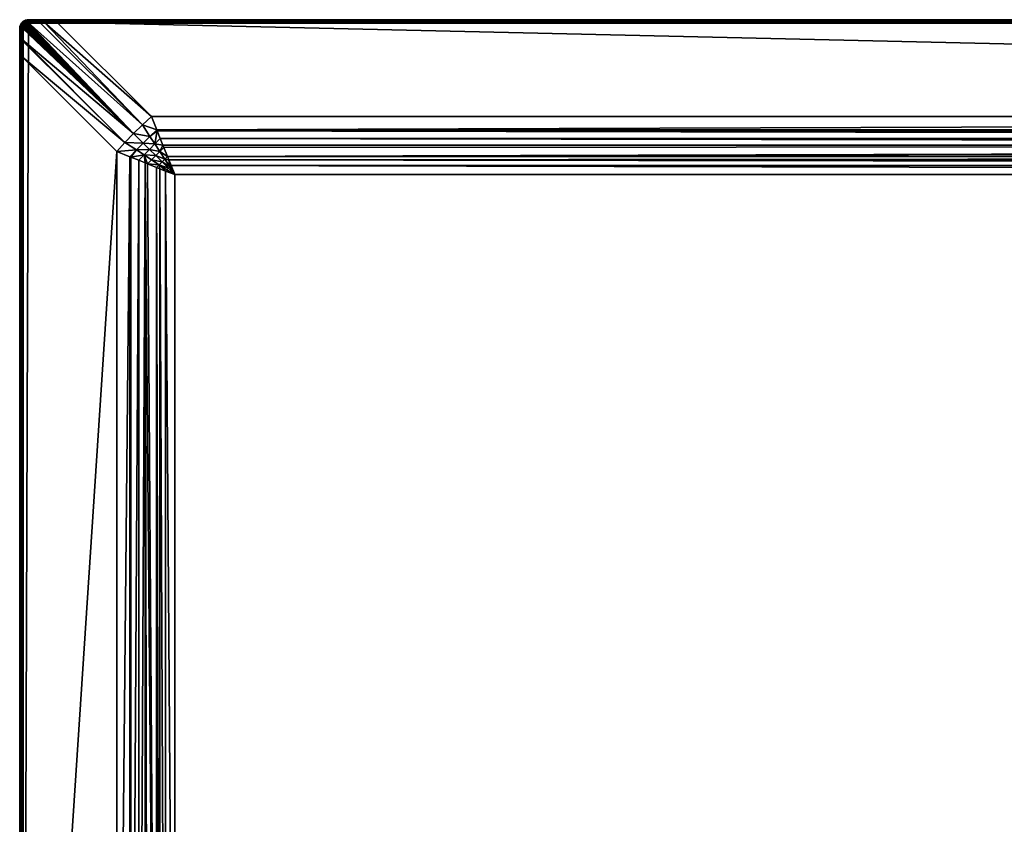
# Model space of a CAD drawing. Header units: inches. Extents: x 12 to 2412, y 21 to 921.
# Tile 2 of 6: x 12 to 563, y 471 to 921. Entities that reach past the tile are written whole.
import ezdxf

# ---------------------------------------------------------------- set-up
doc = ezdxf.new("R2010")
doc.units = ezdxf.units.IN
doc.header["$MEASUREMENT"] = 0
doc.layers.get('0').update_dxf_attribs({"true_color": 0x863b08})

msp = doc.modelspace()

# ---------------------------------------------------------------- meshes
at = {"color": 61, "true_color": 0xd6e5a6}
mesh = msp.add_polyface(dxfattribs=at)
corners = [(14.13, 919.99, 716.26), (14.02, 919.89, 716.26), (14.01, 919.9, 717.5), (13.4, 919.28, 717.5), (13.55, 919.46, 716.26), (13.41, 919.28, 716.26), (12.9, 918.57, 717.5), (13.08, 918.86, 716.25), (14.22, 920.07, 716.26), (12.92, 918.55, 717.85), (13.42, 919.26, 717.85), (14.03, 919.88, 717.85), (13, 918.51, 718.18), (13.49, 919.21, 718.18), (14.09, 919.81, 718.18), (13.13, 918.44, 718.5), (13.6, 919.11, 718.5), (14.18, 919.69, 718.5), (13.3, 918.34, 718.79), (13.75, 918.98, 718.79), (14.31, 919.54, 718.79), (13.94, 918.82, 719.03), (14.14, 919.97, 715.93), (13.58, 919.45, 715.93), (14.04, 919.03, 714.78), (13.65, 918.54, 714.77), (13.87, 919.18, 715.02), (13.46, 918.66, 715.01), (13.74, 919.3, 715.3), (13.3, 918.75, 715.29), (13.64, 919.39, 715.61), (13.18, 918.82, 715.6), (13.11, 918.85, 715.92), (13.05, 918.76, 715.92), (14.37, 919.64, 715.02), (14.26, 919.79, 715.3), (14.18, 919.9, 715.6)]
mesh.append_faces([[corners[k] for k in face] for face in [(0, 1, 2), (2, 1, 3), (1, 4, 3), (3, 4, 5), (3, 5, 6), (6, 5, 7), (2, 8, 0), (6, 9, 3), (3, 9, 10), (3, 10, 2), (2, 10, 11), (10, 12, 13), (10, 13, 11), (11, 13, 14), (13, 15, 16), (13, 16, 14), (14, 16, 17), (16, 18, 19), (16, 19, 17), (17, 19, 20), (19, 21, 20), (1, 0, 22), (5, 4, 23), (5, 23, 7), (24, 25, 26), (26, 27, 28), (28, 27, 29), (28, 29, 30), (30, 29, 31), (30, 31, 23), (23, 31, 32), (23, 32, 7), (7, 32, 33), (34, 24, 26), (35, 26, 28), (35, 28, 36), (36, 28, 30), (36, 30, 22), (22, 30, 23), (22, 23, 1), (1, 23, 4)]], dxfattribs={"color": 61})
mesh = msp.add_polyface(dxfattribs=at)
corners = [(13.58, 900.26, 713.04), (66.46, 847.38, 694.91), (13.58, 41.88, 713.04), (25.99, 919.6, 713.23), (85.92, 866.84, 694.91), (80.89, 862.2, 693.74), (15.04, 918.77, 714.31), (15.1, 918.81, 714.31), (75.92, 857.37, 693.35), (15.5, 919.07, 714.29), (15.94, 919.27, 714.26), (16, 919.29, 714.26), (16.46, 919.41, 714.21), (16.94, 919.45, 714.15), (23.52, 919.56, 713.48), (13.94, 917.08, 714.23), (13.95, 917.13, 714.24), (13.86, 916.6, 714.18), (14.12, 917.58, 714.28), (14.35, 918.01, 714.3), (14.39, 918.06, 714.31), (14.69, 918.44, 714.32), (14.78, 918.52, 714.32), (71.09, 852.41, 693.74), (13.72, 909.2, 713.36), (13.73, 909.77, 713.42), (13.84, 916.35, 714.15), (85.04, 855.8, 691.99), (81.24, 852.05, 691.75), (77.5, 848.25, 691.99), (82.46, 840.98, 690.88), (78.76, 842.45, 691.55), (81.73, 845.51, 691.09), (74.38, 844.21, 692.56), (73.85, 844.42, 692.69), (78.76, 99.69, 691.55), (74.38, 97.93, 692.56), (73.85, 97.72, 692.69), (66.46, 94.76, 694.91)]
mesh.append_faces([[corners[k] for k in face] for face in [(0, 1, 2), (3, 4, 5), (6, 7, 8), (7, 9, 8), (8, 9, 10), (8, 10, 11), (11, 12, 8), (8, 12, 13), (8, 13, 5), (5, 13, 14), (5, 14, 3), (15, 16, 8), (15, 8, 17), (16, 18, 8), (8, 18, 19), (8, 19, 20), (20, 21, 8), (8, 21, 22), (8, 22, 6), (23, 1, 0), (0, 24, 23), (23, 24, 25), (23, 25, 8), (8, 25, 26), (8, 26, 17), (8, 5, 27), (23, 8, 28), (1, 23, 29), (30, 31, 32), (32, 31, 33), (32, 33, 29), (29, 33, 34), (29, 34, 1), (23, 28, 29), (8, 27, 28), (30, 35, 31), (31, 35, 36), (31, 36, 33), (33, 36, 37), (33, 37, 34), (34, 38, 1)]], dxfattribs={"color": 61})
mesh = msp.add_polyface(dxfattribs=at)
corners = [(14.73, 920.4, 717.5), (14.73, 920.39, 716.24), (14.01, 919.9, 717.5), (14.22, 920.07, 716.26), (14.03, 919.88, 717.85), (14.74, 920.37, 717.85), (14.09, 919.81, 718.18), (14.79, 920.3, 718.18), (14.18, 919.69, 718.5), (14.86, 920.17, 718.5), (14.31, 919.54, 718.79), (14.96, 919.99, 718.79), (13.94, 918.82, 719.03), (14.47, 919.35, 719.03), (14.16, 918.64, 719.23), (14.65, 919.13, 719.23), (15.08, 919.78, 719.03), (14.4, 918.44, 719.38), (14.86, 918.89, 719.38), (14.85, 919.02, 714.42), (14.45, 918.65, 714.42), (14.67, 919.25, 714.57), (14.24, 918.85, 714.58), (14.51, 919.46, 714.78), (14.04, 919.03, 714.78), (14.37, 919.64, 715.02), (13.87, 919.18, 715.02), (14.26, 919.79, 715.3), (14.74, 919.3, 714.57), (14.58, 919.52, 714.78), (14.45, 919.7, 715.02), (14.35, 919.86, 715.3), (14.27, 919.97, 715.6), (14.18, 919.9, 715.6), (14.23, 920.04, 715.92), (14.14, 919.97, 715.93), (14.13, 919.99, 716.26), (15.01, 920.07, 715), (14.94, 920.24, 715.28), (14.89, 920.37, 715.58), (14.87, 920.45, 715.9)]
mesh.append_faces([[corners[k] for k in face] for face in [(0, 1, 2), (2, 1, 3), (2, 4, 0), (0, 4, 5), (4, 6, 5), (5, 6, 7), (6, 8, 7), (7, 8, 9), (8, 10, 9), (9, 10, 11), (10, 12, 13), (10, 13, 11), (12, 14, 13), (13, 14, 15), (13, 15, 16), (15, 17, 18), (19, 20, 21), (21, 20, 22), (21, 22, 23), (23, 22, 24), (23, 24, 25), (25, 26, 27), (28, 21, 29), (29, 21, 23), (29, 23, 30), (30, 23, 25), (30, 25, 31), (31, 25, 27), (31, 27, 32), (32, 27, 33), (32, 33, 34), (34, 33, 35), (34, 35, 3), (3, 35, 36), (37, 29, 30), (38, 30, 31), (38, 31, 39), (39, 31, 32), (39, 32, 40), (40, 32, 34), (40, 34, 1), (1, 34, 3)]], dxfattribs={"color": 61})
mesh = msp.add_polyface(dxfattribs=at)
corners = [(495.23, 921.07, 717.5), (33.04, 921.07, 714.93), (17.23, 921.07, 717.5), (973.23, 921.07, 717.5), (973.23, 921.07, 714.93), (495.23, 921.07, 714.93), (17.23, 21.07, 717.5), (33.04, 21.07, 714.93), (495.23, 21.07, 717.5), (495.23, 21.07, 714.93), (973.23, 21.07, 717.5), (2407.23, 919.07, 719.5), (17.23, 919.07, 719.5), (14.23, 26.07, 719.5), (96.1, 838.71, 689.6), (95.59, 842.65, 689.87), (96.86, 839.47, 689.63), (98.89, 834.4, 689.5), (95.34, 837.95, 689.59), (94.58, 837.19, 689.6), (98.89, 107.74, 689.5), (93.82, 836.43, 689.63), (96.86, 102.67, 689.63), (96.1, 103.43, 689.6), (95.34, 104.19, 689.59), (94.58, 104.95, 689.6), (1451.23, 921.07, 717.5), (17.23, 921.04, 717.85), (2407.23, 921.04, 717.85), (17.23, 920.95, 718.18), (2407.23, 920.95, 718.18), (17.23, 920.8, 718.5), (2407.23, 920.8, 718.5), (17.23, 920.6, 718.79), (2407.23, 920.6, 718.79), (17.23, 920.36, 719.03), (2407.23, 920.36, 719.03), (17.23, 920.07, 719.23), (2407.23, 920.07, 719.23), (17.23, 919.75, 719.38), (2407.23, 919.75, 719.38), (17.23, 919.42, 719.47), (2407.23, 919.42, 719.47), (17.23, 21.1, 717.85), (2407.23, 21.19, 718.18), (17.23, 21.19, 718.18), (2407.23, 21.34, 718.5), (17.23, 21.34, 718.5), (2407.23, 21.54, 718.79), (17.23, 21.54, 718.79), (2407.23, 21.78, 719.03), (17.23, 21.78, 719.03), (2407.23, 22.07, 719.23), (17.23, 22.07, 719.23), (2407.23, 22.39, 719.38), (17.23, 22.39, 719.38), (2407.23, 22.72, 719.47), (17.23, 22.72, 719.47), (2407.23, 23.07, 719.5), (17.23, 23.07, 719.5), (33.04, 921.05, 714.62), (33.04, 21.09, 714.62), (973.23, 21.07, 714.93)]
mesh.append_faces([[corners[k] for k in face] for face in [(0, 1, 2), (3, 4, 0), (0, 4, 5), (0, 5, 1), (6, 7, 8), (8, 7, 9), (8, 9, 10), (11, 12, 13), (14, 15, 16), (14, 16, 17), (18, 17, 19), (18, 14, 17), (17, 20, 21), (20, 22, 23), (24, 20, 23), (24, 25, 20), (26, 3, 27), (27, 3, 0), (27, 0, 2), (28, 27, 29), (30, 29, 31), (32, 31, 33), (34, 33, 35), (36, 35, 37), (38, 37, 39), (40, 39, 41), (42, 41, 12), (6, 8, 43), (43, 8, 10), (43, 44, 45), (45, 46, 47), (47, 48, 49), (49, 50, 51), (51, 52, 53), (53, 54, 55), (55, 56, 57), (57, 58, 59), (1, 5, 60), (60, 5, 4), (61, 62, 9), (61, 9, 7)]], dxfattribs={"color": 61})
mesh = msp.add_polyface(dxfattribs=at)
corners = [(973.23, 921.07, 717.5), (1451.23, 921.07, 714.93), (973.23, 921.07, 714.93), (973.23, 21.07, 717.5), (495.23, 21.07, 714.93), (973.23, 21.07, 714.93), (1451.23, 21.07, 717.5), (2410.23, 26.07, 719.5), (14.23, 26.07, 719.5), (17.23, 23.07, 719.5), (2325.56, 834.4, 689.5), (98.89, 107.74, 689.5), (98.89, 834.4, 689.5), (33.04, 22.42, 713.04), (85.92, 75.3, 694.91), (2391.41, 22.42, 713.04), (33.04, 919.72, 713.04), (2338.53, 866.84, 694.91), (85.92, 866.84, 694.91), (95.59, 842.65, 689.87), (2327.59, 839.47, 689.63), (96.86, 839.47, 689.63), (94.84, 844.53, 690.01), (2329.61, 844.53, 690.01), (92.83, 849.55, 690.65), (2332.13, 850.84, 690.88), (89.09, 858.92, 692.56), (2333.61, 854.53, 691.55), (90.84, 854.53, 691.55), (92.32, 850.84, 690.88), (88.88, 859.45, 692.69), (2335.58, 859.45, 692.69), (94.84, 97.61, 690.01), (2332.13, 91.3, 690.88), (92.83, 92.59, 690.65), (2335.58, 82.69, 692.69), (88.88, 82.69, 692.69), (2335.37, 83.22, 692.56), (89.09, 83.22, 692.56), (2333.61, 87.61, 691.55), (90.84, 87.61, 691.55), (92.32, 91.3, 690.88), (2325.56, 107.74, 689.5), (96.86, 102.67, 689.63), (2327.59, 102.67, 689.63), (95.59, 99.49, 689.87), (2328.86, 99.49, 689.87), (2407.23, 21.1, 717.85), (17.23, 21.1, 717.85), (2391.41, 921.05, 714.62), (33.04, 921.05, 714.62), (2391.42, 920.97, 714.32), (33.04, 920.97, 714.32), (2391.42, 920.86, 714.03), (33.04, 920.86, 714.03), (2391.42, 920.7, 713.77), (33.04, 920.7, 713.77), (2391.42, 920.5, 713.53), (33.04, 920.5, 713.53), (2391.42, 920.27, 713.32), (33.04, 920.27, 713.32), (2391.42, 920, 713.16), (33.04, 920, 713.16), (2391.42, 919.72, 713.04), (1451.23, 21.07, 714.93), (33.04, 21.09, 714.62), (2391.41, 21.09, 714.62), (33.04, 21.17, 714.32), (2391.42, 21.17, 714.32), (33.04, 21.28, 714.03), (2391.42, 21.28, 714.03), (33.04, 21.44, 713.77), (2391.42, 21.44, 713.77), (33.04, 21.64, 713.53), (2391.42, 21.64, 713.53), (33.04, 21.87, 713.32), (2391.42, 21.87, 713.32), (33.04, 22.14, 713.16), (2391.42, 22.14, 713.16)]
mesh.append_faces([[corners[k] for k in face] for face in [(0, 1, 2), (3, 4, 5), (3, 5, 6), (7, 8, 9), (10, 11, 12), (13, 14, 15), (16, 17, 18), (19, 20, 21), (21, 10, 12), (22, 23, 19), (24, 25, 22), (26, 27, 28), (28, 25, 29), (29, 25, 24), (18, 17, 30), (30, 31, 26), (32, 33, 34), (35, 14, 36), (37, 36, 38), (39, 38, 40), (33, 40, 41), (33, 41, 34), (11, 42, 43), (43, 44, 45), (45, 46, 32), (3, 47, 48), (2, 49, 50), (50, 51, 52), (52, 53, 54), (54, 55, 56), (56, 57, 58), (58, 59, 60), (60, 61, 62), (62, 63, 16), (64, 5, 65), (66, 65, 67), (68, 67, 69), (70, 69, 71), (72, 71, 73), (74, 73, 75), (76, 75, 77), (78, 77, 13)]], dxfattribs={"color": 61})
mesh = msp.add_polyface(dxfattribs=at)
corners = [(2407.23, 921.07, 717.5), (2391.41, 921.07, 714.93), (1929.23, 921.07, 717.5), (1929.23, 921.07, 714.93), (1451.23, 921.07, 717.5), (1929.23, 21.07, 717.5), (2391.42, 21.07, 714.93), (2407.23, 21.07, 717.5), (1451.23, 21.07, 717.5), (1451.23, 21.07, 714.93), (1929.23, 21.07, 714.93), (17.23, 23.07, 719.5), (2407.23, 23.07, 719.5), (2410.23, 26.07, 719.5), (2407.23, 919.07, 719.5), (14.23, 26.07, 719.5), (2325.56, 834.4, 689.5), (2327.59, 839.47, 689.63), (2328.35, 838.71, 689.6), (2329.11, 837.95, 689.59), (2329.87, 837.19, 689.6), (2330.63, 836.43, 689.63), (2325.56, 107.74, 689.5), (2328.35, 103.43, 689.6), (2327.59, 102.67, 689.63), (2329.11, 104.19, 689.59), (2329.87, 104.95, 689.6), (2407.23, 921.04, 717.85), (17.23, 920.95, 718.18), (2407.23, 920.95, 718.18), (17.23, 920.8, 718.5), (2407.23, 920.8, 718.5), (17.23, 920.6, 718.79), (2407.23, 920.6, 718.79), (17.23, 920.36, 719.03), (2407.23, 920.36, 719.03), (17.23, 920.07, 719.23), (2407.23, 920.07, 719.23), (17.23, 919.75, 719.38), (2407.23, 919.75, 719.38), (17.23, 919.42, 719.47), (2407.23, 919.42, 719.47), (17.23, 919.07, 719.5), (973.23, 21.07, 717.5), (2407.23, 21.1, 717.85), (17.23, 21.1, 717.85), (2407.23, 21.19, 718.18), (17.23, 21.19, 718.18), (2407.23, 21.34, 718.5), (17.23, 21.34, 718.5), (2407.23, 21.54, 718.79), (17.23, 21.54, 718.79), (2407.23, 21.78, 719.03), (17.23, 21.78, 719.03), (2407.23, 22.07, 719.23), (17.23, 22.07, 719.23), (2407.23, 22.39, 719.38), (17.23, 22.39, 719.38), (2407.23, 22.72, 719.47), (17.23, 22.72, 719.47), (2391.41, 921.05, 714.62), (1451.23, 921.07, 714.93), (2391.41, 21.09, 714.62)]
mesh.append_faces([[corners[k] for k in face] for face in [(0, 1, 2), (2, 1, 3), (2, 3, 4), (5, 6, 7), (8, 9, 5), (5, 9, 10), (5, 10, 6), (11, 12, 13), (13, 14, 15), (16, 17, 18), (19, 16, 18), (19, 20, 16), (21, 22, 16), (23, 24, 22), (25, 22, 26), (25, 23, 22), (0, 2, 27), (27, 2, 4), (27, 28, 29), (29, 30, 31), (31, 32, 33), (33, 34, 35), (35, 36, 37), (37, 38, 39), (39, 40, 41), (41, 42, 14), (43, 8, 44), (44, 8, 5), (44, 5, 7), (45, 44, 46), (47, 46, 48), (49, 48, 50), (51, 50, 52), (53, 52, 54), (55, 54, 56), (57, 56, 58), (59, 58, 12), (60, 61, 3), (60, 3, 1), (6, 10, 62), (62, 10, 9)]], dxfattribs={"color": 61})
mesh = msp.add_polyface(dxfattribs=at)
corners = [(14.41, 25.04, 719.5), (14.63, 24.57, 719.5), (17.23, 23.07, 719.5), (14.23, 26.07, 719.5), (14.27, 25.55, 719.5), (15.73, 23.47, 719.5), (15.3, 23.77, 719.5), (14.93, 24.14, 719.5), (16.2, 23.25, 719.5), (16.2, 918.89, 719.5), (15.73, 918.67, 719.5), (15.3, 918.37, 719.5), (14.93, 918, 719.5), (14.63, 917.57, 719.5), (17.23, 919.07, 719.5), (14.41, 917.1, 719.5), (14.27, 916.59, 719.5), (14.23, 916.07, 719.5), (16.7, 919.02, 719.5), (14.65, 919.13, 719.23), (14.86, 918.89, 719.38), (15.23, 919.53, 719.23), (15.38, 919.26, 719.38), (14.66, 918.22, 719.47), (15.07, 918.63, 719.47), (15.55, 918.97, 719.47), (15.97, 919.53, 719.38), (16.08, 919.22, 719.47), (16.64, 919.37, 719.47), (17.23, 919.42, 719.47), (14.66, 23.92, 719.47), (15.04, 918.77, 714.31), (14.78, 918.52, 714.32), (14.85, 919.02, 714.42), (15.1, 918.81, 714.31), (14.91, 919.07, 714.42), (14.74, 919.3, 714.57), (14.67, 919.25, 714.57), (15.5, 919.07, 714.29), (15.36, 919.35, 714.4), (15.23, 919.62, 714.55), (15.94, 919.27, 714.26), (15.85, 919.58, 714.36)]
mesh.append_faces([[corners[k] for k in face] for face in [(0, 1, 2), (2, 3, 4), (2, 4, 0), (5, 1, 6), (6, 1, 7), (5, 8, 1), (9, 10, 11), (12, 13, 14), (14, 13, 15), (15, 16, 14), (14, 16, 17), (14, 17, 3), (12, 14, 11), (11, 14, 18), (11, 18, 9), (19, 20, 21), (21, 20, 22), (20, 23, 24), (20, 24, 22), (22, 24, 25), (22, 25, 26), (26, 25, 27), (23, 12, 24), (24, 12, 11), (24, 11, 25), (25, 11, 10), (25, 10, 27), (27, 10, 9), (27, 9, 28), (28, 9, 18), (28, 18, 29), (30, 6, 7), (31, 32, 33), (34, 31, 35), (35, 31, 33), (35, 33, 36), (36, 33, 37), (38, 34, 39), (39, 34, 35), (40, 35, 36), (41, 38, 42)]], dxfattribs={"color": 61})
mesh = msp.add_polyface(dxfattribs=at)
corners = [(14.96, 919.99, 718.79), (14.47, 919.35, 719.03), (15.08, 919.78, 719.03), (15.68, 920.33, 718.79), (15.76, 920.1, 719.03), (14.65, 919.13, 719.23), (15.23, 919.53, 719.23), (15.86, 919.83, 719.23), (16.48, 920.29, 719.03), (16.53, 920.01, 719.23), (15.38, 919.26, 719.38), (15.97, 919.53, 719.38), (16.59, 919.7, 719.38), (17.23, 920.07, 719.23), (16.08, 919.22, 719.47), (16.64, 919.37, 719.47), (17.23, 919.75, 719.38), (15.36, 919.35, 714.4), (14.91, 919.07, 714.42), (15.23, 919.62, 714.55), (14.74, 919.3, 714.57), (15.11, 919.86, 714.75), (14.58, 919.52, 714.78), (15.01, 920.07, 715), (14.45, 919.7, 715.02), (14.94, 920.24, 715.28), (15.85, 919.58, 714.36), (15.5, 919.07, 714.29), (15.76, 919.86, 714.52), (15.69, 920.12, 714.72), (16, 919.29, 714.26), (15.94, 919.27, 714.26), (15.91, 919.6, 714.36), (15.83, 919.89, 714.51), (15.77, 920.15, 714.71), (16.46, 919.41, 714.21), (16.42, 919.73, 714.31), (16.39, 920.03, 714.46), (16.38, 920.31, 714.66), (16.94, 919.45, 714.15), (16.96, 919.79, 714.24), (16.98, 920.09, 714.39)]
mesh.append_faces([[corners[k] for k in face] for face in [(0, 1, 2), (0, 2, 3), (3, 2, 4), (2, 5, 6), (2, 6, 4), (4, 6, 7), (4, 7, 8), (8, 7, 9), (6, 10, 7), (7, 10, 11), (7, 11, 9), (9, 11, 12), (9, 12, 13), (11, 14, 12), (12, 14, 15), (12, 15, 16), (17, 18, 19), (19, 20, 21), (21, 20, 22), (21, 22, 23), (23, 24, 25), (26, 27, 17), (26, 17, 28), (28, 17, 19), (28, 19, 29), (29, 19, 21), (30, 31, 32), (32, 31, 26), (32, 26, 33), (33, 26, 28), (33, 28, 34), (34, 28, 29), (35, 30, 36), (36, 30, 32), (36, 32, 37), (37, 32, 33), (37, 33, 38), (39, 35, 40), (40, 35, 36), (40, 36, 41), (41, 36, 37)]], dxfattribs={"color": 61})
mesh = msp.add_polyface(dxfattribs=at)
corners = [(15.59, 920.8, 716.2), (15.52, 920.76, 716.21), (15.52, 920.77, 717.5), (14.73, 920.4, 717.5), (14.87, 920.48, 716.24), (14.73, 920.39, 716.24), (16.36, 920.99, 716.16), (15.69, 920.83, 716.2), (14.74, 920.37, 717.85), (15.53, 920.74, 717.85), (16.36, 920.99, 717.5), (14.79, 920.3, 718.18), (15.56, 920.66, 718.18), (16.36, 920.96, 717.85), (14.86, 920.17, 718.5), (15.61, 920.52, 718.5), (16.38, 920.88, 718.18), (14.96, 919.99, 718.79), (15.68, 920.33, 718.79), (16.4, 920.73, 718.5), (15.57, 920.76, 715.87), (14.87, 920.45, 715.9), (15.69, 920.12, 714.72), (15.11, 919.86, 714.75), (15.63, 920.35, 714.96), (15.01, 920.07, 715), (15.59, 920.53, 715.24), (14.94, 920.24, 715.28), (15.57, 920.67, 715.54), (14.89, 920.37, 715.58), (15.77, 920.15, 714.71), (15.72, 920.38, 714.95), (15.68, 920.56, 715.23), (15.67, 920.7, 715.54), (15.67, 920.79, 715.86)]
mesh.append_faces([[corners[k] for k in face] for face in [(0, 1, 2), (2, 1, 3), (1, 4, 3), (3, 4, 5), (2, 6, 7), (2, 7, 0), (3, 8, 2), (2, 8, 9), (2, 9, 10), (8, 11, 9), (9, 11, 12), (9, 12, 13), (11, 14, 12), (12, 14, 15), (12, 15, 16), (14, 17, 15), (15, 17, 18), (15, 18, 19), (1, 0, 20), (5, 4, 21), (22, 23, 24), (24, 23, 25), (24, 25, 26), (26, 25, 27), (26, 27, 28), (28, 27, 29), (28, 29, 20), (20, 29, 21), (20, 21, 1), (1, 21, 4), (30, 22, 31), (31, 22, 24), (31, 24, 32), (32, 24, 26), (32, 26, 33), (33, 26, 28), (33, 28, 34), (34, 28, 20), (34, 20, 7), (7, 20, 0), (6, 34, 7)]], dxfattribs={"color": 61})
mesh = msp.add_polyface(dxfattribs=at)
corners = [(16.36, 920.99, 717.5), (17.23, 921.07, 717.5), (17.23, 921.07, 716.09), (16.44, 921.01, 716.15), (16.36, 920.99, 716.16), (15.52, 920.77, 717.5), (15.53, 920.74, 717.85), (16.36, 920.96, 717.85), (17.23, 921.04, 717.85), (15.56, 920.66, 718.18), (16.38, 920.88, 718.18), (17.23, 920.95, 718.18), (15.61, 920.52, 718.5), (16.4, 920.73, 718.5), (17.23, 920.8, 718.5), (15.68, 920.33, 718.79), (16.44, 920.53, 718.79), (15.76, 920.1, 719.03), (16.48, 920.29, 719.03), (17.23, 920.6, 718.79), (16.53, 920.01, 719.23), (17.23, 920.36, 719.03), (16.41, 920.97, 715.81), (16.38, 920.31, 714.66), (15.83, 919.89, 714.51), (15.77, 920.15, 714.71), (16.37, 920.55, 714.9), (15.72, 920.38, 714.95), (16.37, 920.74, 715.18), (15.68, 920.56, 715.23), (16.38, 920.88, 715.49), (15.67, 920.7, 715.54), (15.67, 920.79, 715.86), (16.98, 920.09, 714.39), (16.39, 920.03, 714.46), (17.01, 920.37, 714.59), (17.04, 920.61, 714.83), (17.08, 920.81, 715.11), (17.13, 920.95, 715.42), (17.18, 921.04, 715.75)]
mesh.append_faces([[corners[k] for k in face] for face in [(0, 1, 2), (2, 3, 0), (0, 3, 4), (0, 4, 5), (0, 6, 7), (0, 7, 1), (1, 7, 8), (7, 9, 10), (7, 10, 8), (8, 10, 11), (10, 12, 13), (10, 13, 11), (11, 13, 14), (13, 15, 16), (13, 16, 14), (15, 17, 16), (16, 17, 18), (16, 18, 19), (18, 20, 21), (4, 3, 22), (23, 24, 25), (23, 25, 26), (26, 25, 27), (26, 27, 28), (28, 27, 29), (28, 29, 30), (30, 29, 31), (30, 31, 22), (22, 31, 32), (22, 32, 4), (33, 34, 35), (35, 34, 23), (35, 23, 36), (36, 23, 26), (36, 26, 37), (37, 26, 28), (37, 28, 38), (38, 28, 30), (38, 30, 39), (39, 30, 22), (39, 22, 2), (2, 22, 3)]], dxfattribs={"color": 61})
mesh = msp.add_polyface(dxfattribs=at)
corners = [(17.23, 921.07, 717.5), (33.04, 921.07, 714.93), (26.12, 921.07, 715.15), (17.23, 921.07, 716.09), (33.04, 919.72, 713.04), (85.92, 866.84, 694.91), (25.99, 919.6, 713.23), (17.23, 920.8, 718.5), (16.44, 920.53, 718.79), (17.23, 920.6, 718.79), (16.48, 920.29, 719.03), (17.23, 920.36, 719.03), (16.53, 920.01, 719.23), (17.23, 920.07, 719.23), (16.59, 919.7, 719.38), (17.23, 919.75, 719.38), (16.64, 919.37, 719.47), (17.23, 919.42, 719.47), (16.7, 919.02, 719.5), (17.23, 919.07, 719.5), (23.52, 919.56, 713.48), (16.94, 919.45, 714.15), (16.96, 919.79, 714.24), (26.1, 921.04, 714.83), (33.04, 921.05, 714.62), (26.08, 920.97, 714.52), (33.04, 920.97, 714.32), (26.06, 920.84, 714.22), (33.04, 920.86, 714.03), (26.04, 920.66, 713.95), (33.04, 920.7, 713.77), (26.02, 920.45, 713.71), (33.04, 920.5, 713.53), (26.01, 920.19, 713.5), (33.04, 920.27, 713.32), (26, 919.91, 713.34), (33.04, 920, 713.16), (17.18, 921.04, 715.75), (17.13, 920.95, 715.42), (17.08, 920.81, 715.11), (17.04, 920.61, 714.83), (17.01, 920.37, 714.59), (16.98, 920.09, 714.39)]
mesh.append_faces([[corners[k] for k in face] for face in [(0, 1, 2), (0, 2, 3), (4, 5, 6), (7, 8, 9), (9, 10, 11), (11, 12, 13), (13, 14, 15), (15, 16, 17), (17, 18, 19), (20, 21, 22), (2, 1, 23), (23, 1, 24), (23, 24, 25), (25, 24, 26), (25, 26, 27), (27, 26, 28), (27, 28, 29), (29, 28, 30), (29, 30, 31), (31, 30, 32), (31, 32, 33), (33, 32, 34), (33, 34, 35), (35, 34, 36), (35, 36, 6), (6, 36, 4), (3, 2, 37), (37, 2, 23), (37, 23, 38), (38, 23, 25), (38, 25, 39), (39, 25, 27), (39, 27, 40), (40, 27, 29), (40, 29, 41), (41, 29, 31), (41, 31, 42), (42, 31, 33), (42, 33, 22), (22, 33, 35), (22, 35, 20), (20, 35, 6)]], dxfattribs={"color": 61})
mesh = msp.add_polyface(dxfattribs=at)
corners = [(1451.23, 921.07, 717.5), (1929.23, 921.07, 714.93), (1451.23, 921.07, 714.93), (973.23, 921.07, 717.5), (1451.23, 21.07, 717.5), (973.23, 21.07, 714.93), (1451.23, 21.07, 714.93), (2325.56, 107.74, 689.5), (98.89, 107.74, 689.5), (2325.56, 834.4, 689.5), (2391.41, 22.42, 713.04), (85.92, 75.3, 694.91), (2338.53, 75.3, 694.91), (2391.42, 919.72, 713.04), (2338.53, 866.84, 694.91), (33.04, 919.72, 713.04), (96.86, 839.47, 689.63), (2327.59, 839.47, 689.63), (95.59, 842.65, 689.87), (2329.61, 844.53, 690.01), (2328.86, 842.65, 689.87), (94.84, 844.53, 690.01), (2332.13, 850.84, 690.88), (2331.62, 849.55, 690.65), (90.84, 854.53, 691.55), (2333.61, 854.53, 691.55), (88.88, 859.45, 692.69), (2335.58, 859.45, 692.69), (89.09, 858.92, 692.56), (2335.37, 858.92, 692.56), (2331.62, 92.59, 690.65), (2332.13, 91.3, 690.88), (94.84, 97.61, 690.01), (2335.58, 82.69, 692.69), (88.88, 82.69, 692.69), (2335.37, 83.22, 692.56), (89.09, 83.22, 692.56), (2333.61, 87.61, 691.55), (90.84, 87.61, 691.55), (96.86, 102.67, 689.63), (2327.59, 102.67, 689.63), (95.59, 99.49, 689.87), (2328.86, 99.49, 689.87), (2329.61, 97.61, 690.01), (17.23, 921.04, 717.85), (2407.23, 921.04, 717.85), (973.23, 921.07, 714.93), (2391.41, 921.05, 714.62), (33.04, 921.05, 714.62), (2391.42, 920.97, 714.32), (33.04, 920.97, 714.32), (2391.42, 920.86, 714.03), (33.04, 920.86, 714.03), (2391.42, 920.7, 713.77), (33.04, 920.7, 713.77), (2391.42, 920.5, 713.53), (33.04, 920.5, 713.53), (2391.42, 920.27, 713.32), (33.04, 920.27, 713.32), (2391.42, 920, 713.16), (33.04, 920, 713.16), (33.04, 21.09, 714.62), (2391.41, 21.09, 714.62), (33.04, 21.17, 714.32), (2391.42, 21.17, 714.32), (33.04, 21.28, 714.03), (2391.42, 21.28, 714.03), (33.04, 21.44, 713.77), (2391.42, 21.44, 713.77), (33.04, 21.64, 713.53), (2391.42, 21.64, 713.53), (33.04, 21.87, 713.32), (2391.42, 21.87, 713.32), (33.04, 22.14, 713.16), (2391.42, 22.14, 713.16), (33.04, 22.42, 713.04)]
mesh.append_faces([[corners[k] for k in face] for face in [(0, 1, 2), (0, 2, 3), (4, 5, 6), (7, 8, 9), (10, 11, 12), (13, 14, 15), (16, 17, 9), (18, 19, 20), (18, 20, 17), (21, 22, 23), (21, 23, 19), (24, 25, 22), (26, 14, 27), (28, 27, 29), (28, 29, 25), (30, 31, 32), (12, 11, 33), (33, 34, 35), (35, 36, 37), (37, 38, 31), (39, 7, 40), (41, 40, 42), (32, 42, 43), (32, 43, 30), (0, 44, 45), (46, 2, 47), (48, 47, 49), (50, 49, 51), (52, 51, 53), (54, 53, 55), (56, 55, 57), (58, 57, 59), (60, 59, 13), (6, 61, 62), (62, 63, 64), (64, 65, 66), (66, 67, 68), (68, 69, 70), (70, 71, 72), (72, 73, 74), (74, 75, 10)]], dxfattribs={"color": 61})
mesh = msp.add_polyface(dxfattribs=at)
corners = [(12.37, 917.25, 716.18), (12.32, 916.94, 716.15), (12.3, 916.94, 717.5), (12.23, 916.07, 717.5), (12.24, 916.48, 716.12), (12.53, 917.78, 717.5), (12.54, 917.78, 716.21), (12.39, 917.34, 716.18), (12.26, 916.07, 717.85), (12.33, 916.93, 717.85), (12.56, 917.77, 717.85), (12.35, 916.07, 718.18), (12.42, 916.92, 718.18), (12.64, 917.74, 718.18), (12.49, 916.07, 718.5), (12.57, 916.89, 718.5), (12.78, 917.69, 718.5), (12.69, 916.07, 718.79), (12.76, 916.86, 718.79), (12.97, 917.62, 718.79), (12.7, 916.61, 714.87), (12.68, 916.25, 714.83), (12.51, 916.59, 715.15), (12.4, 917.28, 715.84), (12.83, 917.27, 714.93), (12.94, 916.62, 714.63), (12.64, 917.29, 715.21), (12.49, 917.29, 715.52), (12.37, 916.56, 715.46), (12.28, 916.52, 715.78), (12.85, 917.35, 714.94), (12.66, 917.37, 715.22), (12.52, 917.38, 715.52), (12.43, 917.37, 715.85), (12.9, 918.04, 715.26), (12.77, 918.07, 715.56), (12.68, 918.09, 715.89)]
mesh.append_faces([[corners[k] for k in face] for face in [(0, 1, 2), (2, 1, 3), (3, 1, 4), (5, 6, 2), (2, 6, 7), (2, 7, 0), (2, 8, 9), (2, 9, 5), (5, 9, 10), (9, 11, 12), (9, 12, 10), (10, 12, 13), (12, 14, 15), (12, 15, 13), (13, 15, 16), (15, 17, 18), (15, 18, 16), (16, 18, 19), (20, 21, 22), (4, 1, 23), (24, 25, 20), (24, 20, 26), (26, 20, 22), (26, 22, 27), (27, 22, 28), (27, 28, 23), (23, 28, 29), (23, 29, 4), (30, 24, 31), (31, 24, 26), (31, 26, 32), (32, 26, 27), (32, 27, 33), (33, 27, 23), (34, 30, 31), (35, 31, 32), (36, 32, 33), (36, 33, 7), (7, 33, 23), (7, 23, 0), (0, 23, 1)]], dxfattribs={"color": 61})
mesh = msp.add_polyface(dxfattribs=at)
corners = [(12.23, 916.07, 716.09), (12.23, 909.04, 715.29), (12.23, 916.07, 717.5), (12.23, 900.26, 714.93), (12.24, 916.48, 716.12), (12.26, 916.07, 717.85), (12.3, 916.94, 717.5), (12.35, 916.07, 718.18), (12.33, 916.93, 717.85), (12.49, 916.07, 718.5), (12.42, 916.92, 718.18), (12.69, 916.07, 718.79), (12.57, 916.89, 718.5), (12.94, 916.07, 719.03), (12.76, 916.86, 718.79), (13.23, 916.07, 719.23), (13.01, 916.81, 719.03), (13.54, 916.07, 719.38), (13.29, 916.76, 719.23), (13.88, 916.07, 719.47), (13.6, 916.71, 719.38), (14.23, 916.07, 719.5), (13.93, 916.65, 719.47), (14.27, 916.59, 719.5), (13.53, 916.62, 714.28), (13.84, 916.35, 714.15), (13.51, 916.34, 714.24), (13.22, 916.62, 714.43), (13.2, 916.32, 714.39), (12.94, 916.62, 714.63), (12.92, 916.29, 714.59), (12.7, 916.61, 714.87), (12.68, 916.25, 714.83), (12.51, 916.59, 715.15), (12.49, 916.21, 715.11), (12.37, 916.56, 715.46), (12.34, 916.17, 715.42), (12.28, 916.52, 715.78), (12.26, 916.12, 715.75), (13.73, 909.77, 713.42), (13.72, 909.2, 713.36), (13.41, 909.19, 713.47), (12.25, 909.07, 714.96), (12.33, 909.09, 714.65), (12.46, 909.12, 714.35), (12.64, 909.14, 714.07), (12.86, 909.16, 713.83), (13.12, 909.18, 713.63)]
mesh.append_faces([[corners[k] for k in face] for face in [(0, 1, 2), (2, 1, 3), (2, 4, 0), (2, 5, 6), (5, 7, 8), (7, 9, 10), (9, 11, 12), (11, 13, 14), (13, 15, 16), (15, 17, 18), (17, 19, 20), (19, 21, 22), (22, 21, 23), (24, 25, 26), (27, 26, 28), (29, 28, 30), (31, 30, 32), (33, 32, 34), (33, 34, 35), (35, 34, 36), (35, 36, 37), (37, 36, 38), (4, 37, 38), (4, 38, 0), (39, 40, 41), (39, 41, 25), (1, 0, 42), (42, 0, 38), (42, 38, 43), (43, 38, 36), (43, 36, 44), (44, 36, 34), (44, 34, 45), (45, 34, 32), (45, 32, 46), (46, 32, 30), (46, 30, 47), (47, 30, 28), (47, 28, 41), (41, 28, 26), (41, 26, 25)]], dxfattribs={"color": 61})
mesh = msp.add_polyface(dxfattribs=at)
corners = [(12.23, 204.07, 717.5), (12.23, 41.88, 714.93), (12.23, 26.07, 717.5), (12.23, 560.07, 717.5), (12.23, 560.07, 714.93), (12.23, 382.07, 717.5), (12.23, 382.07, 714.93), (12.23, 204.07, 714.93), (12.26, 26.07, 717.85), (12.26, 916.07, 717.85), (12.35, 26.07, 718.18), (12.35, 916.07, 718.18), (12.49, 26.07, 718.5), (12.49, 916.07, 718.5), (12.69, 26.07, 718.79), (12.69, 916.07, 718.79), (12.94, 26.07, 719.03), (12.94, 916.07, 719.03), (13.23, 26.07, 719.23), (13.23, 916.07, 719.23), (13.54, 26.07, 719.38), (13.54, 916.07, 719.38), (13.88, 26.07, 719.47), (13.88, 916.07, 719.47), (14.23, 26.07, 719.5), (12.25, 41.88, 714.62), (12.25, 900.26, 714.62), (12.32, 900.26, 714.32), (12.32, 41.88, 714.32), (12.44, 900.26, 714.03), (12.44, 41.88, 714.03), (12.6, 900.26, 713.77), (12.6, 41.88, 713.77), (12.8, 900.26, 713.53), (12.8, 41.88, 713.53), (13.03, 900.26, 713.32), (13.03, 41.88, 713.32), (13.29, 900.26, 713.16), (13.29, 41.88, 713.16), (13.58, 900.26, 713.04), (13.58, 41.88, 713.04), (12.23, 34.96, 715.15), (12.25, 34.94, 714.83), (12.33, 34.92, 714.52), (12.46, 34.9, 714.22), (12.63, 34.88, 713.95), (12.85, 34.87, 713.71), (13.1, 34.86, 713.5), (13.39, 34.84, 713.34), (13.69, 34.84, 713.23)]
mesh.append_faces([[corners[k] for k in face] for face in [(0, 1, 2), (3, 4, 5), (5, 4, 6), (5, 6, 0), (0, 6, 7), (0, 7, 1), (3, 5, 8), (8, 5, 0), (8, 0, 2), (9, 8, 10), (11, 10, 12), (13, 12, 14), (15, 14, 16), (17, 16, 18), (19, 18, 20), (21, 20, 22), (23, 22, 24), (1, 7, 25), (25, 7, 6), (6, 26, 25), (25, 27, 28), (28, 29, 30), (30, 31, 32), (32, 33, 34), (34, 35, 36), (36, 37, 38), (38, 39, 40), (41, 1, 42), (42, 1, 25), (42, 25, 43), (43, 25, 28), (43, 28, 44), (44, 28, 30), (44, 30, 45), (45, 30, 32), (45, 32, 46), (46, 32, 34), (46, 34, 47), (47, 34, 36), (47, 36, 48), (48, 36, 38), (49, 38, 40)]], dxfattribs={"color": 61})
mesh = msp.add_polyface(dxfattribs=at)
corners = [(12.23, 916.07, 717.5), (12.23, 900.26, 714.93), (12.23, 738.07, 717.5), (12.23, 738.07, 714.93), (12.23, 560.07, 717.5), (12.23, 560.07, 714.93), (12.26, 916.07, 717.85), (12.26, 26.07, 717.85), (12.35, 26.07, 718.18), (12.35, 916.07, 718.18), (12.49, 26.07, 718.5), (12.49, 916.07, 718.5), (12.69, 26.07, 718.79), (12.69, 916.07, 718.79), (12.94, 26.07, 719.03), (12.94, 916.07, 719.03), (13.23, 26.07, 719.23), (13.23, 916.07, 719.23), (13.54, 26.07, 719.38), (13.54, 916.07, 719.38), (13.88, 26.07, 719.47), (13.88, 916.07, 719.47), (14.23, 26.07, 719.5), (14.23, 916.07, 719.5), (12.23, 909.04, 715.29), (12.25, 900.26, 714.62), (12.25, 909.07, 714.96), (12.32, 900.26, 714.32), (12.33, 909.09, 714.65), (12.44, 900.26, 714.03), (12.46, 909.12, 714.35), (12.6, 900.26, 713.77), (12.64, 909.14, 714.07), (12.8, 900.26, 713.53), (12.86, 909.16, 713.83), (13.03, 900.26, 713.32), (13.12, 909.18, 713.63), (13.29, 900.26, 713.16), (13.41, 909.19, 713.47), (13.58, 900.26, 713.04), (13.72, 909.2, 713.36), (12.23, 382.07, 714.93), (12.25, 41.88, 714.62), (12.32, 41.88, 714.32), (12.44, 41.88, 714.03), (12.6, 41.88, 713.77), (12.8, 41.88, 713.53), (13.03, 41.88, 713.32), (13.29, 41.88, 713.16)]
mesh.append_faces([[corners[k] for k in face] for face in [(0, 1, 2), (2, 1, 3), (2, 3, 4), (4, 3, 5), (0, 2, 6), (6, 2, 4), (4, 7, 6), (6, 8, 9), (9, 10, 11), (11, 12, 13), (13, 14, 15), (15, 16, 17), (17, 18, 19), (19, 20, 21), (21, 22, 23), (1, 24, 25), (25, 24, 26), (25, 26, 27), (27, 26, 28), (27, 28, 29), (29, 28, 30), (29, 30, 31), (31, 30, 32), (31, 32, 33), (33, 32, 34), (33, 34, 35), (35, 34, 36), (35, 36, 37), (37, 36, 38), (37, 38, 39), (39, 38, 40), (41, 5, 25), (25, 5, 3), (25, 3, 1), (42, 25, 27), (43, 27, 29), (44, 29, 31), (45, 31, 33), (46, 33, 35), (47, 35, 37), (48, 37, 39)]], dxfattribs={"color": 61})
mesh = msp.add_polyface(dxfattribs=at)
corners = [(13.02, 918.77, 716.25), (12.91, 918.56, 716.24), (12.9, 918.57, 717.5), (12.53, 917.78, 717.5), (12.65, 918.08, 716.22), (12.54, 917.78, 716.21), (13.08, 918.86, 716.25), (12.56, 917.77, 717.85), (12.92, 918.55, 717.85), (12.64, 917.74, 718.18), (13, 918.51, 718.18), (13.42, 919.26, 717.85), (12.78, 917.69, 718.5), (13.13, 918.44, 718.5), (13.49, 919.21, 718.18), (12.97, 917.62, 718.79), (13.3, 918.34, 718.79), (13.6, 919.11, 718.5), (13.2, 917.54, 719.03), (13.51, 918.21, 719.03), (12.39, 917.34, 716.18), (12.68, 918.09, 715.89), (13.3, 917.9, 714.74), (13.08, 917.32, 714.69), (13.08, 917.98, 714.98), (12.85, 917.35, 714.94), (12.9, 918.04, 715.26), (12.66, 917.37, 715.22), (12.77, 918.07, 715.56), (12.52, 917.38, 715.52), (13.05, 918.76, 715.92), (13.41, 918.58, 715.01), (13.24, 918.67, 715.29), (13.12, 918.73, 715.59), (13.46, 918.66, 715.01), (13.3, 918.75, 715.29), (13.18, 918.82, 715.6), (13.11, 918.85, 715.92)]
mesh.append_faces([[corners[k] for k in face] for face in [(0, 1, 2), (2, 1, 3), (1, 4, 3), (3, 4, 5), (2, 6, 0), (3, 7, 2), (2, 7, 8), (7, 9, 8), (8, 9, 10), (8, 10, 11), (9, 12, 10), (10, 12, 13), (10, 13, 14), (12, 15, 13), (13, 15, 16), (13, 16, 17), (15, 18, 16), (16, 18, 19), (20, 5, 21), (22, 23, 24), (24, 25, 26), (26, 27, 28), (28, 29, 21), (4, 1, 30), (31, 22, 24), (31, 24, 32), (32, 24, 26), (32, 26, 33), (33, 26, 28), (33, 28, 30), (30, 28, 21), (30, 21, 4), (4, 21, 5), (34, 31, 35), (35, 31, 32), (35, 32, 36), (36, 32, 33), (36, 33, 37), (37, 33, 30), (6, 30, 0), (0, 30, 1)]], dxfattribs={"color": 61})
mesh = msp.add_polyface(dxfattribs=at)
corners = [(12.76, 916.86, 718.79), (12.94, 916.07, 719.03), (13.01, 916.81, 719.03), (12.97, 917.62, 718.79), (13.2, 917.54, 719.03), (13.23, 916.07, 719.23), (13.29, 916.76, 719.23), (13.47, 917.44, 719.23), (13.54, 916.07, 719.38), (13.6, 916.71, 719.38), (13.76, 917.33, 719.38), (13.88, 916.07, 719.47), (13.93, 916.65, 719.47), (14.08, 917.21, 719.47), (14.04, 917.91, 719.38), (14.27, 916.59, 719.5), (14.41, 917.1, 719.5), (14.33, 917.74, 719.47), (14.63, 917.57, 719.5), (13.86, 916.6, 714.18), (13.84, 916.35, 714.15), (13.53, 916.62, 714.28), (13.51, 916.34, 714.24), (13.22, 916.62, 714.43), (13.2, 916.32, 714.39), (12.94, 916.62, 714.63), (12.92, 916.29, 714.59), (12.7, 916.61, 714.87), (13.94, 917.08, 714.23), (13.62, 917.14, 714.33), (13.33, 917.2, 714.49), (13.06, 917.24, 714.69), (12.83, 917.27, 714.93), (13.95, 917.13, 714.24), (13.64, 917.2, 714.34), (13.35, 917.27, 714.49), (13.08, 917.32, 714.69), (12.85, 917.35, 714.94), (14.12, 917.58, 714.28), (13.82, 917.7, 714.38), (13.55, 917.81, 714.54), (13.3, 917.9, 714.74), (13.08, 917.98, 714.98)]
mesh.append_faces([[corners[k] for k in face] for face in [(0, 1, 2), (0, 2, 3), (3, 2, 4), (2, 5, 6), (2, 6, 4), (4, 6, 7), (6, 8, 9), (6, 9, 7), (7, 9, 10), (9, 11, 12), (9, 12, 10), (10, 12, 13), (10, 13, 14), (12, 15, 13), (13, 15, 16), (13, 16, 17), (17, 16, 18), (19, 20, 21), (21, 22, 23), (23, 24, 25), (25, 26, 27), (28, 19, 29), (29, 19, 21), (29, 21, 30), (30, 21, 23), (30, 23, 31), (31, 23, 25), (31, 25, 32), (33, 28, 34), (34, 28, 29), (34, 29, 35), (35, 29, 30), (35, 30, 36), (36, 30, 31), (36, 31, 37), (37, 31, 32), (38, 33, 39), (39, 33, 34), (39, 34, 40), (40, 34, 35), (41, 35, 36), (42, 36, 37)]], dxfattribs={"color": 61})
mesh = msp.add_polyface(dxfattribs=at)
corners = [(13.3, 918.34, 718.79), (13.51, 918.21, 719.03), (13.75, 918.98, 718.79), (13.94, 918.82, 719.03), (13.2, 917.54, 719.03), (13.47, 917.44, 719.23), (13.76, 918.07, 719.23), (14.16, 918.64, 719.23), (13.76, 917.33, 719.38), (14.04, 917.91, 719.38), (14.4, 918.44, 719.38), (14.65, 919.13, 719.23), (14.08, 917.21, 719.47), (14.33, 917.74, 719.47), (14.66, 918.22, 719.47), (14.86, 918.89, 719.38), (14.63, 917.57, 719.5), (14.93, 918, 719.5), (14.78, 918.52, 714.32), (14.69, 918.44, 714.32), (14.45, 918.65, 714.42), (13.55, 917.81, 714.54), (13.35, 917.27, 714.49), (13.3, 917.9, 714.74), (14.35, 918.01, 714.3), (14.12, 917.58, 714.28), (14.08, 918.17, 714.41), (13.82, 917.7, 714.38), (13.83, 918.33, 714.56), (13.6, 918.46, 714.77), (13.41, 918.58, 715.01), (14.39, 918.06, 714.31), (14.12, 918.24, 714.41), (13.88, 918.4, 714.57), (13.65, 918.54, 714.77), (13.46, 918.66, 715.01), (14.24, 918.85, 714.58), (14.04, 919.03, 714.78), (13.87, 919.18, 715.02), (14.85, 919.02, 714.42)]
mesh.append_faces([[corners[k] for k in face] for face in [(0, 1, 2), (2, 1, 3), (4, 5, 1), (1, 5, 6), (1, 6, 3), (3, 6, 7), (5, 8, 6), (6, 8, 9), (6, 9, 7), (7, 9, 10), (7, 10, 11), (9, 12, 13), (9, 13, 10), (10, 13, 14), (10, 14, 15), (13, 16, 14), (14, 16, 17), (18, 19, 20), (21, 22, 23), (24, 25, 26), (26, 25, 27), (26, 27, 28), (28, 27, 21), (28, 21, 29), (29, 21, 23), (29, 23, 30), (31, 24, 32), (32, 24, 26), (32, 26, 33), (33, 26, 28), (33, 28, 34), (34, 28, 29), (34, 29, 35), (35, 29, 30), (19, 31, 20), (20, 31, 32), (20, 32, 36), (36, 32, 33), (36, 33, 37), (37, 33, 34), (38, 34, 35), (39, 18, 20)]], dxfattribs={"color": 61})
mesh = msp.add_polyface(dxfattribs=at)
corners = [(98.89, 834.4, 689.5), (93.82, 836.43, 689.63), (94.58, 837.19, 689.6), (90.28, 839.98, 689.9), (88.77, 838.45, 690.01), (83.74, 840.46, 690.65), (80.89, 862.2, 693.74), (85.92, 866.84, 694.91), (88.88, 859.45, 692.69), (85.04, 855.8, 691.99), (89.09, 858.92, 692.56), (87.78, 851.57, 691.09), (90.84, 854.53, 691.55), (92.32, 850.84, 690.88), (90.54, 847.3, 690.4), (82.46, 840.98, 690.88), (81.73, 845.51, 691.09), (85.99, 842.75, 690.4), (92.83, 849.55, 690.65), (94.84, 844.53, 690.01), (93.32, 843.02, 689.9), (95.59, 842.65, 689.87), (96.1, 838.71, 689.6), (77.5, 848.25, 691.99), (81.24, 852.05, 691.75), (84.74, 848.56, 690.94), (88.26, 845.03, 690.31), (91.8, 841.5, 689.86), (95.34, 837.95, 689.59), (90.65, 837.7, 689.87), (98.89, 107.74, 689.5), (93.82, 105.71, 689.63), (90.65, 104.44, 689.87), (88.77, 103.69, 690.01)]
mesh.append_faces([[corners[k] for k in face] for face in [(0, 1, 2), (3, 4, 5), (6, 7, 8), (6, 8, 9), (9, 8, 10), (9, 10, 11), (10, 12, 11), (11, 12, 13), (11, 13, 14), (15, 16, 5), (5, 16, 17), (5, 17, 3), (13, 18, 14), (14, 18, 19), (14, 19, 20), (20, 19, 21), (20, 21, 22), (23, 24, 25), (23, 25, 16), (16, 25, 26), (16, 26, 17), (17, 26, 27), (17, 27, 3), (3, 27, 28), (3, 28, 2), (2, 1, 3), (3, 1, 29), (3, 29, 4), (24, 9, 11), (24, 11, 25), (25, 11, 14), (25, 14, 26), (26, 14, 20), (26, 20, 27), (27, 20, 22), (27, 22, 28), (1, 30, 31), (1, 31, 29), (29, 31, 32), (29, 32, 4), (4, 33, 5), (5, 33, 15)]], dxfattribs={"color": 61})
mesh = msp.add_polyface(dxfattribs=at)
corners = [(13.58, 41.88, 713.04), (66.46, 847.38, 694.91), (66.46, 94.76, 694.91), (13.69, 34.84, 713.23), (71.09, 89.73, 693.74), (14.53, 23.89, 714.31), (14.48, 23.95, 714.31), (75.92, 84.77, 693.35), (14.22, 24.35, 714.29), (14.03, 24.79, 714.26), (14, 24.85, 714.26), (13.89, 25.31, 714.21), (13.84, 25.79, 714.15), (13.73, 32.36, 713.48), (16.22, 22.78, 714.23), (16.16, 22.8, 714.24), (16.69, 22.7, 714.18), (15.72, 22.96, 714.28), (15.29, 23.2, 714.3), (15.23, 23.23, 714.31), (14.86, 23.53, 714.32), (14.78, 23.62, 714.32), (80.89, 79.94, 693.74), (85.92, 75.3, 694.91), (33.04, 22.42, 713.04), (24.1, 22.57, 713.36), (23.52, 22.58, 713.42), (16.94, 22.69, 714.15), (73.85, 844.42, 692.69), (73.85, 97.72, 692.69), (77.5, 93.89, 691.99), (81.24, 90.09, 691.75), (74.38, 97.93, 692.56), (81.73, 96.63, 691.09), (78.76, 99.69, 691.55), (82.46, 101.16, 690.88), (17.23, 22.39, 719.38), (17.23, 22.72, 719.47), (16.59, 22.44, 719.38), (17.23, 23.07, 719.5), (16.64, 22.77, 719.47), (24.11, 22.26, 713.47)]
mesh.append_faces([[corners[k] for k in face] for face in [(0, 1, 2), (0, 2, 3), (3, 2, 4), (5, 6, 7), (6, 8, 7), (7, 8, 9), (7, 9, 10), (10, 11, 7), (7, 11, 12), (7, 12, 4), (4, 12, 13), (4, 13, 3), (14, 15, 7), (14, 7, 16), (15, 17, 7), (7, 17, 18), (7, 18, 19), (19, 20, 7), (7, 20, 21), (7, 21, 5), (22, 23, 24), (24, 25, 22), (22, 25, 26), (22, 26, 7), (7, 26, 27), (7, 27, 16), (28, 29, 2), (4, 2, 29), (7, 4, 30), (22, 7, 31), (4, 29, 30), (30, 29, 32), (30, 32, 33), (32, 34, 33), (33, 34, 35), (7, 30, 31), (31, 30, 33), (36, 37, 38), (37, 39, 40), (26, 25, 41), (26, 41, 27)]], dxfattribs={"color": 61})
mesh = msp.add_polyface(dxfattribs=at)
corners = [(88.77, 103.69, 690.01), (83.74, 101.68, 690.65), (82.46, 840.98, 690.88), (82.46, 101.16, 690.88), (78.76, 99.69, 691.55), (88.77, 838.45, 690.01), (90.65, 104.44, 689.87), (93.32, 99.12, 689.9), (94.84, 97.61, 690.01), (92.83, 92.59, 690.65), (85.92, 75.3, 694.91), (80.89, 79.94, 693.74), (85.04, 86.34, 691.99), (92.32, 91.3, 690.88), (90.84, 87.61, 691.55), (87.78, 90.57, 691.09), (89.09, 83.22, 692.56), (88.88, 82.69, 692.69), (81.73, 96.63, 691.09), (85.99, 99.39, 690.4), (90.54, 94.84, 690.4), (90.28, 102.16, 689.9), (94.58, 104.95, 689.6), (93.82, 105.71, 689.63), (98.89, 107.74, 689.5), (81.24, 90.09, 691.75), (84.74, 93.58, 690.94), (88.26, 97.11, 690.31), (91.8, 100.64, 689.86), (95.34, 104.19, 689.59), (96.1, 103.43, 689.6), (96.86, 102.67, 689.63), (95.59, 99.49, 689.87)]
mesh.append_faces([[corners[k] for k in face] for face in [(0, 1, 2), (2, 1, 3), (2, 3, 4), (5, 6, 0), (7, 8, 9), (10, 11, 12), (13, 14, 15), (15, 14, 16), (15, 16, 12), (12, 16, 17), (12, 17, 10), (18, 3, 19), (13, 15, 9), (9, 15, 20), (9, 20, 7), (3, 1, 19), (19, 1, 0), (19, 0, 21), (21, 0, 6), (21, 6, 22), (22, 6, 23), (22, 23, 24), (11, 25, 12), (12, 25, 26), (12, 26, 15), (15, 26, 27), (15, 27, 20), (20, 27, 28), (20, 28, 7), (7, 28, 29), (7, 29, 30), (30, 31, 7), (7, 31, 32), (7, 32, 8), (25, 18, 26), (26, 18, 19), (26, 19, 27), (27, 19, 21), (27, 21, 28), (28, 21, 22), (28, 22, 29)]], dxfattribs={"color": 61})

doc.saveas('drawing.dxf')
